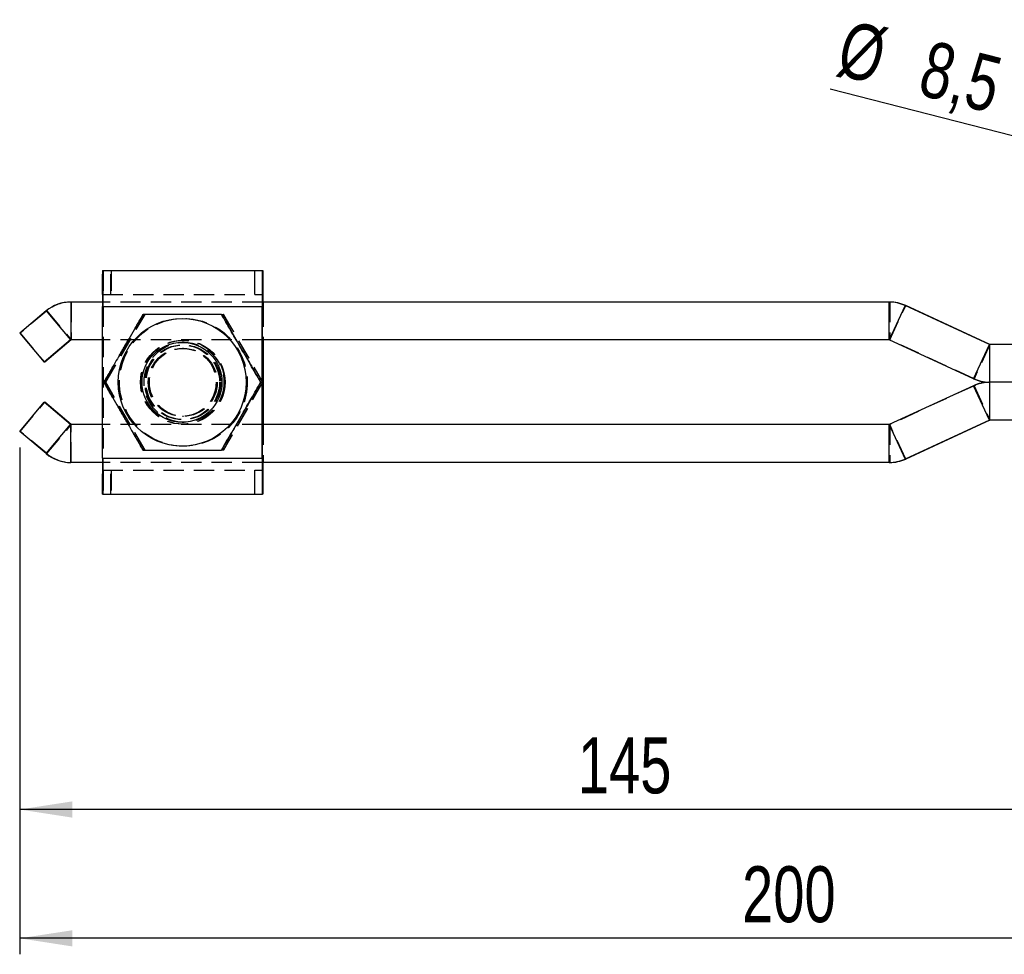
# Model space of a CAD drawing. Extents: x 65 to 748, y 47 to 563.
# Tile 1 of 25: x 166 to 289, y 47 to 164. Entities that reach past the tile are written whole.
import ezdxf

# ---------------------------------------------------------------- set-up
doc = ezdxf.new("R2010")
doc.units = 0
doc.header["$LTSCALE"] = 2
doc.linetypes.add('HIDDEN', pattern=[1.905, 1.27, -0.635])
doc.layers.get('0').update_dxf_attribs({"linetype": 'CONTINUOUS'})
doc.styles.add('SLDTEXTSTYLE0', font='TXT', dxfattribs={"width": 0.75})
doc.dimstyles.new('SLDDIMSTYLE0', dxfattribs={"dimtxt": 7, "dimasz": 6.604, "dimexe": 0, "dimexo": 0.0625, "dimgap": 1.75, "dimtad": 1, "dimdec": 0, "dimrnd": 1e-09, "dimzin": 12, "dimtxsty": 'SLDTEXTSTYLE0', "dimsah": 1, "dimcen": 0.09, "dimazin": 3, "dimtfac": 1, "dimtdec": 0, "dimtofl": 0, "dimtmove": 0, "dimatfit": 3, "dimtolj": 1, "dimtzin": 12})
doc.dimstyles.new('SLDDIMSTYLE3', dxfattribs={"dimtxt": 7, "dimasz": 6.604, "dimexe": 0, "dimexo": 0.0625, "dimgap": 1.75, "dimtad": 1, "dimdec": 3, "dimrnd": 1e-09, "dimzin": 12, "dimtxsty": 'SLDTEXTSTYLE0', "dimblk1": 'NONE', "dimsah": 1, "dimcen": 0, "dimazin": 3, "dimtfac": 1, "dimtdec": 3, "dimtmove": 0, "dimatfit": 3, "dimtolj": 1, "dimtzin": 12})

# ---------------------------------------------------------------- blocks, each defined once
blk = doc.blocks.new('_D_5')
at = {"color": 179, "linetype": 'CONTINUOUS'}
for p, q in [((166.12, 110.8), (166.12, 63.45)), ((311.53, 90.45), (311.53, 63.45)), ((311.53, 65.45), (166.12, 65.45))]:
    blk.add_line(p, q, dxfattribs=at)
for points in [[(166.12, 65.45), (172.72, 64.43), (172.72, 66.47)], [(311.53, 65.45), (304.93, 66.47), (304.93, 64.43)]]:
    blk.add_solid(points, dxfattribs=at)
at = {"color": 179, "linetype": 'CONTINUOUS', "insert": (235.98, 74.47, -50.05), "char_height": 7, "attachment_point": 1, "style": 'SLDTEXTSTYLE0'}
blk.add_mtext('145', dxfattribs=at)
blk = doc.blocks.new('_D_7')
at = {"color": 179, "linetype": 'CONTINUOUS'}
for p, q in [((166.12, 110.8), (166.12, 47.32)), ((366.53, 90.45), (366.53, 47.32)), ((366.53, 49.32), (166.12, 49.32))]:
    blk.add_line(p, q, dxfattribs=at)
for points in [[(166.12, 49.32), (172.72, 48.3), (172.72, 50.33)], [(366.53, 49.32), (359.93, 50.33), (359.93, 48.3)]]:
    blk.add_solid(points, dxfattribs=at)
at = {"color": 179, "linetype": 'CONTINUOUS', "insert": (256.54, 58.34, -50.05), "char_height": 7, "attachment_point": 1, "style": 'SLDTEXTSTYLE0'}
blk.add_mtext('200', dxfattribs=at)
blk = doc.blocks.new('_D_9')
at = {"color": 179, "linetype": 'CONTINUOUS'}
for q in [(267.57, 155.66), (327.15, 140.4)]:
    blk.add_line((318.91, 142.51), q, dxfattribs=at)
blk.add_solid([(318.91, 142.51), (312.77, 145.13), (312.26, 143.16)], dxfattribs=at)
at = {"color": 179, "linetype": 'CONTINUOUS', "char_height": 7, "attachment_point": 1, "rotation": 345.6274, "style": 'SLDTEXTSTYLE0'}
for s, insert in [('%%c', (269.79, 164.36, -50.05)), ('8,5', (280.05, 161.84, -50.05))]:
    blk.add_mtext(s, dxfattribs=dict(at, insert=insert))
blk = doc.blocks.new('_NONE')

msp = doc.modelspace()

# ---------------------------------------------------------------- linework, layer by layer
at = {"color": 7, "linetype": 'CONTINUOUS'}
for p, q in [((176.500006, 132.950187), (196.499883, 132.950187)), ((196.499883, 132.950187), (196.499883, 129.950186)), ((196.499883, 132.950187), (196.515142, 132.950187)), ((196.515142, 132.950187), (196.548341, 132.950187)), ((196.515142, 129.950186), (196.515142, 132.950187)), ((196.548341, 132.950187), (196.548341, 129.950186)), ((196.548341, 132.950187), (196.563585, 132.950187)), ((196.563585, 129.950186), (196.563585, 132.950187)), ((196.499883, 129.950186), (196.515142, 129.950186)), ((196.548341, 129.950186), (196.515142, 129.950186)), ((196.548341, 129.950186), (196.563585, 129.950186)), ((172.498627, 129.000186), (172.498627, 124.250186)), ((176.485031, 129.000186), (172.498627, 129.000186)), ((176.484911, 128.450186), (196.484803, 128.450186)), ((176.484911, 109.450187), (176.484911, 128.450186)), ((196.494861, 128.450186), (196.484803, 128.450186)), ((196.484803, 109.450187), (196.484803, 128.450186)), ((274.950324, 129.000186), (196.494861, 129.000186)), ((196.494861, 109.450187), (196.494861, 128.450186)), ((275.024085, 129.000186), (274.950324, 129.000186)), ((274.950324, 124.250186), (274.950324, 129.000186)), ((276.942643, 128.563172), (274.954511, 124.249268)), ((287.492356, 123.701104), (276.942643, 128.563172)), ((277.016404, 128.563172), (276.942643, 128.563172)), ((287.566117, 123.701104), (277.016404, 128.563172)), ((169.438987, 127.886558), (166.115447, 125.097762)), ((169.438987, 127.886558), (172.492205, 124.247847)), ((166.115447, 125.097762), (169.168665, 121.459051)), ((172.492205, 124.247847), (169.168665, 121.459051)), ((172.565966, 124.247847), (169.242426, 121.459051)), ((172.492205, 124.247847), (172.565966, 124.247847)), ((176.484911, 124.250186), (172.498627, 124.250186)), ((186.458035, 123.950186), (186.437918, 123.950186)), ((274.950324, 124.250186), (196.494861, 124.250186)), ((196.568622, 124.250186), (196.568622, 113.650186)), ((196.57868, 124.250186), (196.57868, 113.650186)), ((285.504221, 119.3872), (274.954511, 124.249268)), ((285.504221, 119.3872), (287.492356, 123.701104)), ((287.566117, 123.701104), (287.492356, 123.701104)), ((287.496539, 123.700186), (287.496539, 118.950186)), ((291.350024, 123.700186), (287.496539, 123.700186)), ((169.242426, 121.459051), (169.168665, 121.459051)), ((196.27644, 118.950186), (196.296244, 118.950186)), ((285.504221, 118.513173), (274.954511, 113.651104)), ((287.492356, 114.199268), (285.504221, 118.513173)), ((291.161711, 118.950186), (287.496539, 118.950186)), ((287.496539, 118.950186), (287.496539, 114.200186)), ((166.115447, 112.80261), (169.168665, 116.441321)), ((172.492205, 113.652526), (169.168665, 116.441321)), ((169.168665, 116.441321), (169.242426, 116.441321)), ((172.565966, 113.652526), (169.242426, 116.441321)), ((169.438987, 110.013815), (172.492205, 113.652526)), ((172.565966, 113.652526), (172.492205, 113.652526)), ((176.484911, 113.650186), (172.498627, 113.650186)), ((172.498627, 108.900187), (172.498627, 113.650186)), ((186.437918, 113.950186), (186.458035, 113.950186)), ((274.950324, 113.650186), (196.494861, 113.650186)), ((274.950324, 108.900187), (274.950324, 113.650186)), ((274.954511, 113.651104), (276.942643, 109.3372)), ((287.492356, 114.199268), (276.942643, 109.3372)), ((287.566117, 114.199268), (277.016404, 109.3372)), ((287.492356, 114.199268), (287.566117, 114.199268)), ((291.351876, 114.200186), (287.496539, 114.200186)), ((169.438987, 110.013815), (166.115447, 112.80261)), ((176.485031, 108.900187), (172.498627, 108.900187)), ((176.484911, 109.450187), (196.484803, 109.450187)), ((196.484803, 109.450187), (196.494861, 109.450187)), ((274.950324, 108.900187), (196.494861, 108.900187)), ((274.950324, 108.900187), (275.024085, 108.900187)), ((276.942643, 109.3372), (277.016404, 109.3372)), ((196.499883, 107.950186), (196.499883, 104.950186)), ((196.515142, 107.950186), (196.499883, 107.950186)), ((196.515142, 107.950186), (196.548341, 107.950186)), ((196.515142, 104.950186), (196.515142, 107.950186)), ((196.548341, 107.950186), (196.548341, 104.950186)), ((196.563585, 107.950186), (196.548341, 107.950186)), ((196.563585, 104.950186), (196.563585, 107.950186)), ((176.500006, 104.950186), (196.499883, 104.950186)), ((196.515142, 104.950186), (196.499883, 104.950186)), ((196.548341, 104.950186), (196.515142, 104.950186)), ((196.563585, 104.950186), (196.548341, 104.950186))]:
    msp.add_line(p, q, dxfattribs=at)
at = {"color": 7, "linetype": 'HIDDEN'}
for p, q in [((176.500006, 129.950186), (176.500006, 132.950187)), ((176.51525, 132.950187), (176.51525, 129.950186)), ((176.54845, 129.950186), (176.54845, 132.950187)), ((176.563709, 132.950187), (176.563709, 129.950186)), ((177.518605, 129.950186), (177.518605, 132.950187)), ((177.545084, 132.950187), (177.545084, 129.950186)), ((195.518507, 132.950187), (195.518507, 129.950186)), ((195.544987, 129.950186), (195.544987, 132.950187)), ((176.500006, 129.950186), (196.499883, 129.950186)), ((172.572388, 129.000186), (172.572388, 124.250186)), ((176.484911, 128.450186), (176.49497, 128.450186)), ((196.494861, 129.000186), (176.485031, 129.000186)), ((176.49497, 128.450186), (196.494861, 128.450186)), ((176.49497, 109.450187), (176.49497, 128.450186)), ((176.56873, 128.450186), (196.568622, 128.450186)), ((176.56873, 128.450186), (176.56873, 109.450187)), ((176.56873, 128.450186), (176.578789, 128.450186)), ((176.578789, 128.450186), (196.57868, 128.450186)), ((176.578789, 128.450186), (176.578789, 109.450187)), ((196.57868, 128.450186), (196.568622, 128.450186)), ((196.568622, 128.450186), (196.568622, 124.250186)), ((196.578561, 129.000186), (196.57868, 128.450186)), ((196.57868, 128.450186), (196.57868, 124.250186)), ((275.024085, 129.000186), (275.024085, 124.250186)), ((275.028272, 124.249268), (277.016404, 128.563172)), ((169.512747, 127.886558), (166.189207, 125.097762)), ((169.438987, 127.886558), (169.512747, 127.886558)), ((169.512747, 127.886558), (172.565966, 124.247847)), ((176.874472, 118.950186), (181.781931, 127.450187)), ((176.89593, 118.950186), (181.803389, 127.450187)), ((191.509499, 127.450187), (191.59682, 127.450187)), ((191.59682, 127.450187), (196.504279, 118.950186)), ((191.618277, 127.450187), (191.59682, 127.450187)), ((191.618277, 127.450187), (196.525736, 118.950186)), ((166.189207, 125.097762), (166.115447, 125.097762)), ((166.189207, 125.097762), (169.242426, 121.459051)), ((196.494861, 124.250186), (176.484911, 124.250186)), ((186.689376, 123.950186), (186.458035, 123.950186)), ((186.494915, 124.200186), (186.484857, 124.200186)), ((186.578734, 124.200186), (186.568676, 124.200186)), ((275.024085, 124.250186), (274.950324, 124.250186)), ((275.028272, 124.249268), (274.954511, 124.249268)), ((285.577981, 119.3872), (275.028272, 124.249268)), ((287.566117, 123.701104), (285.577981, 119.3872)), ((287.5703, 118.950186), (287.5703, 123.700186)), ((186.483859, 123.200187), (186.459033, 123.200187)), ((186.604558, 123.200187), (186.579733, 123.200187)), ((176.646649, 118.950186), (176.666437, 118.950186)), ((176.767348, 118.950186), (176.787137, 118.950186)), ((181.781931, 110.450186), (176.874472, 118.950186)), ((176.89593, 118.950186), (176.874472, 118.950186)), ((181.803389, 110.450186), (176.89593, 118.950186)), ((196.504279, 118.950186), (191.59682, 110.450186)), ((196.525736, 118.950186), (191.618277, 110.450186)), ((196.397154, 118.950186), (196.416943, 118.950186)), ((196.525736, 118.950186), (196.504279, 118.950186)), ((285.577981, 118.513173), (275.028272, 113.651104)), ((285.577981, 119.3872), (285.504221, 119.3872)), ((285.504221, 118.513173), (285.577981, 118.513173)), ((285.577981, 118.513173), (287.566117, 114.199268)), ((287.5703, 114.200186), (287.5703, 118.950186)), ((166.189207, 112.80261), (169.242426, 116.441321)), ((186.459033, 114.700186), (186.483859, 114.700186)), ((186.579733, 114.700186), (186.604558, 114.700186)), ((169.512747, 110.013815), (172.565966, 113.652526)), ((172.572388, 108.900187), (172.572388, 113.650186)), ((196.494861, 113.650186), (176.484911, 113.650186)), ((186.458035, 113.950186), (186.689376, 113.950186)), ((186.484857, 113.700186), (186.494915, 113.700186)), ((186.568676, 113.700186), (186.578734, 113.700186)), ((196.568622, 113.650186), (196.568622, 109.450187)), ((196.57868, 113.650186), (196.57868, 109.450187)), ((274.950324, 113.650186), (275.024085, 113.650186)), ((274.954511, 113.651104), (275.028272, 113.651104)), ((275.024085, 113.650186), (275.024085, 108.900187)), ((277.016404, 109.3372), (275.028272, 113.651104)), ((166.115447, 112.80261), (166.189207, 112.80261)), ((169.512747, 110.013815), (166.189207, 112.80261)), ((169.512747, 110.013815), (169.438987, 110.013815)), ((191.59682, 110.450186), (191.509499, 110.450186)), ((191.618277, 110.450186), (191.59682, 110.450186)), ((176.49497, 109.450187), (176.484911, 109.450187)), ((196.494861, 108.900187), (176.485031, 108.900187)), ((176.49497, 109.450187), (196.494861, 109.450187)), ((176.56873, 109.450187), (196.568622, 109.450187)), ((176.578789, 109.450187), (176.56873, 109.450187)), ((176.578789, 109.450187), (196.57868, 109.450187)), ((196.568622, 109.450187), (196.57868, 109.450187)), ((196.57868, 109.450187), (196.578561, 108.900187)), ((176.500006, 107.950186), (196.499883, 107.950186)), ((176.500006, 104.950186), (176.500006, 107.950186)), ((176.51525, 107.950186), (176.51525, 104.950186)), ((176.54845, 104.950186), (176.54845, 107.950186)), ((176.563709, 107.950186), (176.563709, 104.950186)), ((177.518605, 104.950186), (177.518605, 107.950186)), ((177.545084, 107.950186), (177.545084, 104.950186)), ((195.518507, 107.950186), (195.518507, 104.950186)), ((195.544987, 104.950186), (195.544987, 107.950186))]:
    msp.add_line(p, q, dxfattribs=at)
at = {"color": 7, "linetype": 'HIDDEN', "flags": 128}
for points in [[(196.494861, 128.450186), (196.494951, 128.742822), (196.495204, 129.000186)], [(196.568264, 129.000186), (196.568518, 128.742822), (196.568622, 128.450186)], [(196.495204, 108.900187), (196.494951, 109.157551), (196.494861, 109.450187)], [(196.568622, 109.450187), (196.568518, 109.157551), (196.568264, 108.900187)]]:
    msp.add_lwpolyline(points, dxfattribs=at)
at = {"color": 7, "linetype": 'CONTINUOUS'}
for centre, radius in [((186.45807, 118.950165), 7.999991), ((186.437924, 118.950164), 4.999977)]:
    msp.add_circle(centre, radius, dxfattribs=at)
at = {"color": 7, "linetype": 'HIDDEN'}
for centre, radius in [((186.484892, 118.950165), 7.999991), ((186.578769, 118.950165), 7.999991), ((186.605592, 118.950165), 7.999992), ((186.484871, 118.95018), 5.249991), ((186.494929, 118.95018), 5.249991), ((186.56869, 118.950193), 5.249991), ((186.578748, 118.950193), 5.249991), ((186.68937, 118.950209), 4.999977), ((186.458016, 118.950225), 4.673246), ((186.484839, 118.950225), 4.673246), ((186.578717, 118.950161), 4.67326), ((186.605539, 118.950161), 4.67326), ((186.459048, 118.950139), 4.24999), ((186.483844, 118.950139), 4.24999), ((186.579748, 118.950139), 4.24999), ((186.604543, 118.950139), 4.24999)]:
    msp.add_circle(centre, radius, dxfattribs=at)
at = {"color": 7, "linetype": 'CONTINUOUS'}
for centre, radius, start, end in [((511.837426, 129.5753), 335.354402, 179.42338599, 180.19222765), ((532.12435, 129.575448), 335.641434, 179.42390447, 180.19208862), ((-110.183103, 129.812187), 306.762738, 359.84833789, 0.58611185), ((256.230161, 129.18099), 59.735231, 179.26219518, 180.17342022), ((116.356005, 129.080134), 80.2123, 359.94289282, 0.62149178), ((172.498624, 124.240272), 4.759914, 89.99996165, 130.00036767), ((274.950333, 124.24029), 4.759896, 65.25618664, 90.00010428), ((275.024089, 124.240268), 4.759918, 65.25624522, 90.0000457), ((172.498638, 124.24017), 0.010016, 90.06355975, 129.96668284), ((172.572399, 124.24017), 0.010016, 90.06355975, 129.96668284), ((274.950317, 124.240142), 0.010044, 65.31571866, 89.95746425), ((287.496539, 123.710174), 0.009988, 245.23899139, 270.00068195), ((287.5703, 123.710174), 0.009988, 245.23899139, 270.00068195), ((287.496541, 123.71013), 4.759943, 245.2563131, 269.99998101), ((287.496541, 114.190243), 4.759943, 90.00001899, 114.7436869), ((172.498638, 113.660202), 0.010016, 230.03331716, 269.93644025), ((172.572399, 113.660202), 0.010016, 230.03331716, 269.93644025), ((274.950317, 113.660231), 0.010044, 270.04253575, 294.68428134), ((287.496539, 114.190198), 0.009988, 89.99931805, 114.76100861), ((287.5703, 114.190198), 0.009988, 89.99931805, 114.76100861), ((172.498624, 113.660101), 4.759914, 229.99963233, 270.00003835), ((511.837426, 108.325073), 335.354402, 179.80777235, 180.57661401), ((532.12435, 108.324924), 335.641434, 179.80791138, 180.57609553), ((285.59944, 108.864033), 89.104243, 179.97675274, 180.58763187), ((137.599664, 108.715609), 58.968889, 359.25627405, 0.17934135), ((-110.183103, 108.088186), 306.762738, 359.41388815, 0.15166211), ((274.950333, 113.660083), 4.759896, 269.99989572, 294.74381336), ((275.024089, 113.660105), 4.759918, 269.9999543, 294.74375478)]:
    msp.add_arc(centre, radius, start, end, dxfattribs=at)
at = {"color": 7, "linetype": 'HIDDEN'}
for centre, radius, start, end in [((-159.060759, 129.575448), 335.641434, 359.80791138, 0.57609553), ((288.225624, 128.825033), 111.731283, 179.42301212, 180.19222206), ((64.283564, 128.824287), 112.285789, 359.80910812, 0.57451935), ((172.572385, 124.240272), 4.759914, 89.99996165, 130.00036767), ((275.024078, 124.240142), 0.010044, 65.31571866, 89.95746425), ((287.570302, 123.71013), 4.759943, 245.2563131, 269.99998101), ((287.570302, 114.190243), 4.759943, 90.00001899, 114.7436869), ((275.024078, 113.660231), 0.010044, 270.04253575, 294.68428134), ((172.572385, 113.660101), 4.759914, 229.99963233, 270.00003835), ((288.225624, 109.075339), 111.731283, 179.80777794, 180.57698788), ((64.283564, 109.076086), 112.285789, 359.42548065, 0.19089188), ((-159.060759, 108.324924), 335.641434, 359.42390447, 0.19208862)]:
    msp.add_arc(centre, radius, start, end, dxfattribs=at)
at = {"color": 7, "linetype": 'CONTINUOUS'}
for points, knots in [([(181.554093, 127.450187), (181.127431, 126.712445), (180.264854, 125.220961), (178.988457, 123.011152), (177.769656, 120.898701), (177.023265, 119.603647), (176.646649, 118.950186)], [0, 0, 0, 0, 0.264604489, 0.5349479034, 0.7653429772, 1, 1, 1, 1]), ([(191.368996, 127.450187), (190.139608, 127.450187), (188.096016, 127.450187), (185.126906, 127.450187), (183.090714, 127.450187), (181.909936, 127.450187), (181.554093, 127.450187)], [0, 0, 0, 0, 0.3793834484, 0.630642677, 0.8886891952, 1, 1, 1, 1]), ([(196.27644, 118.950186), (195.849778, 119.687928), (194.987201, 121.179411), (193.710805, 123.389221), (192.492004, 125.501672), (191.745612, 126.796726), (191.368996, 127.450187)], [0, 0, 0, 0, 0.2646044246, 0.5349478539, 0.7653429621, 1, 1, 1, 1]), ([(191.3888, 127.450187), (191.815461, 126.712445), (192.678038, 125.220961), (193.954435, 123.011152), (195.173236, 120.898701), (195.919628, 119.603647), (196.296244, 118.950186)], [0, 0, 0, 0, 0.2646044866, 0.5349478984, 0.7653429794, 1, 1, 1, 1]), ([(176.646649, 118.950186), (177.071845, 118.212446), (177.931459, 116.720968), (179.206746, 114.511146), (180.427156, 112.398704), (181.176159, 111.103648), (181.554093, 110.450186)], [0, 0, 0, 0, 0.2646049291, 0.5349476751, 0.765343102, 1, 1, 1, 1]), ([(191.368996, 110.450186), (191.794193, 111.187926), (192.653806, 112.679404), (193.929093, 114.889227), (195.149503, 117.001669), (195.898507, 118.296725), (196.27644, 118.950186)], [0, 0, 0, 0, 0.26460502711, 0.5349477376, 0.76534312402, 1, 1, 1, 1]), ([(196.296244, 118.950186), (195.871047, 118.212446), (195.011433, 116.720968), (193.736146, 114.511146), (192.515736, 112.398704), (191.766733, 111.103648), (191.3888, 110.450186)], [0, 0, 0, 0, 0.2646049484, 0.5349476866, 0.7653431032, 1, 1, 1, 1]), ([(181.554093, 110.450186), (181.909942, 110.450186), (183.070172, 110.450186), (185.105174, 110.450186), (188.075187, 110.450186), (190.139608, 110.450186), (191.368996, 110.450186)], [0, 0, 0, 0, 0.1113113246, 0.3629258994, 0.6206147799, 1, 1, 1, 1])]:
    msp.add_open_spline(points, degree=3, knots=knots, dxfattribs=at)
at = {"color": 7, "linetype": 'HIDDEN'}
for points, knots in [([(176.666437, 118.950186), (177.093107, 119.687926), (177.955697, 121.179402), (179.232066, 123.38923), (180.450892, 125.501667), (181.197282, 126.796725), (181.573896, 127.450187)], [0, 0, 0, 0, 0.264604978, 0.5349474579, 0.7653431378, 1, 1, 1, 1]), ([(181.573896, 110.450186), (181.1487, 111.187926), (180.289086, 112.679404), (179.013798, 114.889226), (177.793391, 117.001672), (177.044377, 118.296725), (176.666437, 118.950186)], [0, 0, 0, 0, 0.2646048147, 0.5349473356, 0.7653425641, 1, 1, 1, 1])]:
    msp.add_open_spline(points, degree=3, knots=knots, dxfattribs=at)

# ---------------------------------------------------------------- dimensions: what is measured, and where the dimension line sits
at = {"color": 179, "linetype": 'CONTINUOUS'}
dim = msp.add_diameter_dim_2p(p1=(327.147828, 140.39522), p2=(318.913863, 142.505152), dimstyle='SLDDIMSTYLE3', dxfattribs=at)
dim.commit()
dim.dimension.update_dxf_attribs({"geometry": '_D_9', "text_midpoint": (281.346656, 152.131678), "dimtype": 163})
dim = msp.add_linear_dim(base=(166.115443, 65.450186), p1=(311.530846, 92.450186), p2=(166.115443, 112.80261), dimstyle='SLDDIMSTYLE0', dxfattribs=at)
dim.commit()
dim.dimension.update_dxf_attribs({"geometry": '_D_5', "text_midpoint": (246.585362, 65.450186), "dimtype": 160})
dim = msp.add_linear_dim(base=(166.115443, 49.315291), p1=(366.530846, 92.450186), p2=(166.115443, 112.80261), angle=0, dimstyle='SLDDIMSTYLE0', dxfattribs=at)
dim.commit()
dim.dimension.update_dxf_attribs({"geometry": '_D_7', "text_midpoint": (267.139886, 49.315291), "dimtype": 160})

doc.saveas('drawing.dxf')
